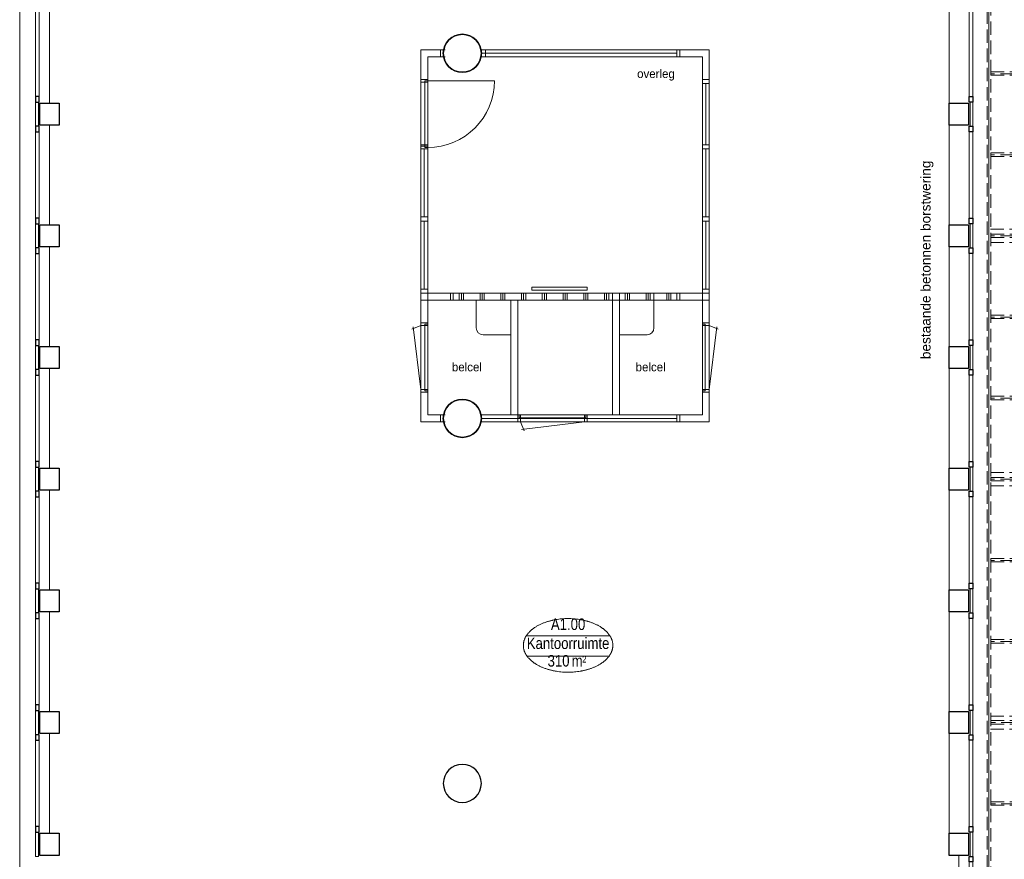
# Model space of a CAD drawing. Header units: millimetres. Extents: x 274611 to 749520, y 175257 to 298905.
# Tile 25 of 251: x 502771 to 517007, y 195235 to 207378. Entities that reach past the tile are written whole.
import ezdxf
from ezdxf.enums import TextEntityAlignment as Align

# ---------------------------------------------------------------- set-up
doc = ezdxf.new("R2010")
doc.units = ezdxf.units.MM
doc.header["$LTSCALE"] = 400
doc.header["$PDMODE"] = 1
doc.header["$PDSIZE"] = 15
doc.linetypes.add('STYLE_02', pattern=[0.694427, 0.486069, -0.208359])
doc.linetypes.add('STYLE_03', pattern=[1.25, 1.041641, -0.208359])
for name, color, linetype, lineweight in [('Binnenkozijnen', 140, 'Continuous', 15), ('Buitenkozijnen', 140, 'Continuous', 15), ('mat-beton (ihwg)', 5, 'Continuous', 25), ('mat-staal', 5, 'Continuous', 25), ('None', 7, 'Continuous', 9), ('Ruimtenummers', 5, 'Continuous', 25), ('Tekst', 140, 'Continuous', 15)]:
    doc.layers.add(name, color=color, linetype=linetype, lineweight=lineweight)
doc.layers.add('inlay', color=6, linetype='Continuous')
doc.layers.add('plat', color=5, linetype='Continuous')
doc.styles.add('Arial', font='arial.ttf', dxfattribs={"height": 211.666667})
doc.styles.add('Arial Narrow', font='ARIALN.TTF', dxfattribs={"height": 222.25})
doc.styles.add('s100', font='stylu.ttf', dxfattribs={"height": 100})

# ---------------------------------------------------------------- blocks, each defined once
blk = doc.blocks.new('*U827')
at = {"layer": 'None', "color": 43, "linetype": 'Continuous', "lineweight": 9}
for points, knots in [([(0, 0), (0, 5), (3.894, 10), (11.68, 20), (20, 0)], [0, 0, 0, 0.3093529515, 0.3093529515, 1, 1, 1]), ([(20, 0), (28.32, -20), (36.106, -10), (40, -5), (40, 0), (40, 5), (36.106, 10), (28.32, 20), (20, 0)], [0, 0, 0, 0.3453298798, 0.3453298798, 0.500007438, 0.500007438, 0.6546816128, 0.6546816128, 1, 1, 1]), ([(20, 0), (25.824, -14), (31.2742, -7), (34, -3.5), (34, 0), (34, 3.5), (31.2742, 7), (25.824, 14), (20, 0)], [0, 0, 0, 0.3453298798, 0.3453298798, 0.500007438, 0.500007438, 0.6546816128, 0.6546816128, 1, 1, 1])]:
    blk.add_open_spline(points, degree=2, knots=knots, dxfattribs=at)
blk = doc.blocks.new('*U828')
at = {"layer": 'None', "color": 43}
blk.add_blockref('*U827', (0, 0), dxfattribs=at)
blk = doc.blocks.new('*U829')
at = {"layer": 'None', "color": 43, "linetype": 'Continuous', "lineweight": 9}
for points, knots in [([(0, 0), (0, 5), (3.894, 10), (11.68, 20), (20, 0)], [0, 0, 0, 0.3093529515, 0.3093529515, 1, 1, 1]), ([(20, 0), (28.32, -20), (36.106, -10), (40, -5), (40, 0), (40, 5), (36.106, 10), (28.32, 20), (20, 0)], [0, 0, 0, 0.3453298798, 0.3453298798, 0.500007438, 0.500007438, 0.6546816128, 0.6546816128, 1, 1, 1]), ([(20, 0), (25.824, -14), (31.2742, -7), (34, -3.5), (34, 0), (34, 3.5), (31.2742, 7), (25.824, 14), (20, 0)], [0, 0, 0, 0.3453298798, 0.3453298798, 0.500007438, 0.500007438, 0.6546816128, 0.6546816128, 1, 1, 1])]:
    blk.add_open_spline(points, degree=2, knots=knots, dxfattribs=at)
blk = doc.blocks.new('*U830')
at = {"layer": 'None', "color": 43}
blk.add_blockref('*U829', (0, 0), dxfattribs=at)
blk = doc.blocks.new('*X205')
at = {"layer": 'None', "lineweight": 9}
blk.add_line((-68, -68), (68, 68), dxfattribs=at)
blk = doc.blocks.new('Kolom O 194')
at = {"layer": 'mat-staal', "lineweight": 25}
for radius in [96.8, 88.8]:
    blk.add_circle((0, 0), radius, dxfattribs=at)
at = {"layer": 'mat-staal'}
blk.add_blockref('*X205', (0, 0), dxfattribs=at)
blk = doc.blocks.new('*U831')
at = {"layer": 'None', "color": 8, "linetype": 'STYLE_02', "lineweight": 5}
for p, q in [((1057, -27345), (-2522, -27345)), ((-39, -27420), (-1459, -27420)), ((-39, -27460), (-1459, -27460)), ((1057, -27535), (-2522, -27535))]:
    blk.add_line(p, q, dxfattribs=at)
at = {"layer": 'None', "color": 43, "linetype": 'STYLE_02', "lineweight": 9}
for p, q in [((-2459, -27420), (-1459, -27420)), ((-2459, -27460), (-1459, -27460)), ((-59, -27420), (948, -27420)), ((-59, -27460), (948, -27460))]:
    blk.add_line(p, q, dxfattribs=at)
at = {"layer": 'None', "color": 7}
for p in [(-2522, -27440), (1044, -27440)]:
    blk.add_blockref('Kolom O 194', p, dxfattribs=at)
at = {"layer": 'None', "color": 43}
for name, p, rotation in [('*U828', (-1459, -27420), 270), ('*U830', (-59, -27460), 90)]:
    blk.add_blockref(name, p, dxfattribs=dict(at, rotation=rotation))
blk = doc.blocks.new('*U832')
at = {"layer": 'None', "color": 43, "lineweight": 9}
for q in [(4791, -11507), (4791, -11593)]:
    blk.add_line((4950, -11550), q, dxfattribs=at)
at = {"layer": 'None', "color": 43, "linetype": 'STYLE_02', "lineweight": 9}
blk.add_line((150, -11550), (4950, -11550), dxfattribs=at)
at = {"layer": 'None', "color": 43, "insert": (1630, -11317), "char_height": 141.1, "attachment_point": 1, "style": 'Arial'}
blk.add_mtext('afschot', dxfattribs=at)
blk = doc.blocks.new('*U833')
at = {"layer": 'None', "color": 43, "lineweight": 9}
for q in [(4752, -6539), (4752, -6624)]:
    blk.add_line((4911, -6582), q, dxfattribs=at)
at = {"layer": 'None', "color": 43, "linetype": 'STYLE_02', "lineweight": 9}
blk.add_line((1807, -6582), (4911, -6582), dxfattribs=at)
at = {"layer": 'None', "color": 43, "insert": (2187, -6349), "char_height": 141.1, "attachment_point": 1, "style": 'Arial'}
blk.add_mtext('afschot', dxfattribs=at)
blk = doc.blocks.new('*U834')
at = {"layer": 'None', "color": 43, "lineweight": 9}
for q in [(4791, -18607), (4791, -18693)]:
    blk.add_line((4950, -18650), q, dxfattribs=at)
at = {"layer": 'None', "color": 43, "linetype": 'STYLE_02', "lineweight": 9}
blk.add_line((150, -18650), (4950, -18650), dxfattribs=at)
at = {"layer": 'None', "color": 43, "insert": (1630, -18417), "char_height": 141.1, "attachment_point": 1, "style": 'Arial'}
blk.add_mtext('afschot', dxfattribs=at)
blk = doc.blocks.new('*U835')
at = {"layer": 'None', "color": 43, "lineweight": 9}
for q in [(556, -24327), (556, -24413)]:
    blk.add_line((715, -24370), q, dxfattribs=at)
at = {"layer": 'None', "color": 43, "linetype": 'STYLE_02', "lineweight": 9}
blk.add_line((-2503, -24370), (715, -24370), dxfattribs=at)
at = {"layer": 'None', "color": 43, "insert": (-1973, -24137), "char_height": 141.1, "attachment_point": 1, "style": 'Arial'}
blk.add_mtext('afschot', dxfattribs=at)
blk = doc.blocks.new('*U836')
at = {"layer": 'None', "color": 43, "linetype": 'STYLE_02', "lineweight": 9}
for p, q in [((-513, -5558), (-72, -6000)), ((-2669, -7370), (-2576, -7370)), ((-2576, -7370), (-2027, -7919))]:
    blk.add_line(p, q, dxfattribs=at)
blk.add_arc((136, -8168), 2178, 173.4354, 95.4977, dxfattribs=at)
blk = doc.blocks.new('*U837')
at = {"layer": 'None', "color": 140, "linetype": 'STYLE_03', "lineweight": 15}
for p, q in [((-2694, -27630), (6326, -5310)), ((6326, -21570), (-2669, -8170))]:
    blk.add_line(p, q, dxfattribs=at)
at = {"layer": 'None', "color": 140, "linetype": 'STYLE_02', "lineweight": 15}
for p, q in [((1036, -5558), (1036, -6185)), ((2796, -5558), (2796, -21322)), ((4556, -5558), (4556, -21322)), ((6276, -6098), (792, -6098)), ((2121, -7175), (6276, -7175)), ((6251, -7271), (2059, -7271)), ((2121, -7365), (6276, -7365)), ((-2024, -8445), (-2674, -8445)), ((6276, -8445), (2297, -8445)), ((-1485, -9618), (-2674, -9618)), ((6276, -9618), (1762, -9618)), ((-724, -10169), (-724, -27575)), ((1036, -10145), (1036, -21322)), ((-2674, -10695), (6276, -10695)), ((6276, -10791), (-2669, -10791)), ((-2674, -10885), (6276, -10885)), ((6276, -11965), (-2674, -11965)), ((6276, -13138), (-2674, -13138)), ((-2674, -14215), (6276, -14215)), ((6276, -14311), (-2674, -14311)), ((-2674, -14405), (6276, -14405)), ((6276, -15485), (-2674, -15485)), ((6276, -16658), (-2674, -16658)), ((-2674, -17735), (6276, -17735)), ((6276, -17831), (-2674, -17831)), ((-2674, -17925), (6276, -17925)), ((6276, -19005), (-2674, -19005)), ((6276, -20178), (-2674, -20178)), ((-2674, -21255), (6276, -21255)), ((1011, -21351), (-2674, -21351)), ((-2674, -21445), (6276, -21445)), ((1011, -22524), (-2674, -22524)), ((1011, -23697), (-2674, -23697)), ((-2674, -24775), (1011, -24775)), ((1011, -24870), (-2674, -24870)), ((-2674, -24965), (1011, -24965)), ((1011, -26043), (-2674, -26043)), ((1011, -27216), (-2674, -27216)), ((1241, -27590), (-2719, -27590)), ((1241, -27630), (-2719, -27630))]:
    blk.add_line(p, q, dxfattribs=at)
at = {"layer": 'None', "color": 43, "linetype": 'STYLE_02', "lineweight": 9}
for p, q in [((792, -6073), (6276, -6073)), ((792, -6123), (792, -6073)), ((6276, -6123), (6276, -6073)), ((792, -6123), (6276, -6123)), ((2113, -7246), (6276, -7246)), ((6276, -7296), (6276, -7246)), ((2136, -7296), (6276, -7296)), ((-2669, -8419), (-2669, -8469)), ((-2035, -8420), (-2669, -8419)), ((-2028, -8470), (-2669, -8469)), ((2307, -8469), (6276, -8469)), ((2314, -8419), (6276, -8419)), ((6276, -8469), (6276, -8419)), ((-2682, -9592), (-2682, -9642)), ((-1532, -9592), (-2682, -9592)), ((-1484, -9642), (-2682, -9642)), ((1740, -9643), (6276, -9642)), ((1788, -9593), (6276, -9592)), ((6276, -9642), (6276, -9592)), ((-2669, -10765), (6276, -10765)), ((-2669, -10815), (-2669, -10765)), ((-2669, -10815), (6276, -10815)), ((6276, -10815), (6276, -10765)), ((-2669, -11938), (6276, -11938)), ((-2669, -11988), (-2669, -11938)), ((6276, -11988), (6276, -11938)), ((-2669, -11988), (6276, -11988)), ((-2669, -13111), (6276, -13111)), ((-2669, -13161), (-2669, -13111)), ((-2669, -13161), (6276, -13161)), ((6276, -13161), (6276, -13111)), ((-2669, -14284), (6276, -14284)), ((-2669, -14334), (-2669, -14284)), ((-2669, -14334), (6276, -14334)), ((6276, -14334), (6276, -14284)), ((-2669, -15457), (6276, -15457)), ((-2669, -15507), (-2669, -15457)), ((-2669, -15507), (6276, -15507)), ((6276, -15507), (6276, -15457)), ((-2669, -16630), (6276, -16630)), ((-2669, -16680), (-2669, -16630)), ((6276, -16680), (6276, -16630)), ((-2669, -16680), (6276, -16680)), ((-2669, -17803), (6276, -17803)), ((-2669, -17853), (-2669, -17803)), ((-2669, -17853), (6276, -17853)), ((6276, -17853), (6276, -17803)), ((-2669, -18976), (6276, -18976)), ((-2669, -19026), (-2669, -18976)), ((-2669, -19026), (6276, -19026)), ((6276, -19026), (6276, -18976)), ((-2669, -20149), (6276, -20149)), ((-2669, -20199), (-2669, -20149)), ((-2669, -20199), (6276, -20199)), ((6276, -20199), (6276, -20149)), ((-2669, -21322), (1011, -21322)), ((-2669, -21372), (-2669, -21322)), ((1011, -21372), (1011, -21322)), ((1011, -21322), (6326, -21322)), ((1011, -21372), (1011, -21322)), ((6326, -21372), (6326, -21322)), ((-2669, -21372), (1011, -21372)), ((1011, -21372), (6326, -21372)), ((-2669, -22495), (1011, -22495)), ((-2669, -22545), (-2669, -22495)), ((-2669, -22545), (1011, -22545)), ((1011, -22545), (1011, -22495)), ((-2669, -23668), (1011, -23668)), ((-2669, -23718), (-2669, -23668)), ((-2669, -23718), (1011, -23718)), ((1011, -23718), (1011, -23668)), ((-2669, -24841), (1011, -24841)), ((-2669, -24891), (-2669, -24841)), ((-2669, -24891), (1011, -24891)), ((1011, -24891), (1011, -24841)), ((-2669, -26014), (1011, -26014)), ((-2669, -26064), (-2669, -26014)), ((1011, -26064), (1011, -26014)), ((-2669, -26064), (1011, -26064)), ((-2669, -27187), (1011, -27187)), ((-2669, -27237), (-2669, -27187)), ((1011, -27237), (1011, -27187)), ((-2669, -27237), (1011, -27237))]:
    blk.add_line(p, q, dxfattribs=at)
for points in [[(6326, -5508), (-634, -5508), (-584, -5558), (6326, -5558)], [(1011, -5558), (1061, -5558), (1061, -6073), (1011, -6073)], [(2771, -5558), (2821, -5558), (2821, -6073), (2771, -6073)], [(4531, -5558), (4581, -5558), (4581, -6073), (4531, -6073)], [(6276, -5558), (6326, -5558), (6326, -21322), (6276, -21322)], [(1011, -6123), (1061, -6123), (1061, -6185), (1011, -6185)], [(2771, -6123), (2821, -6123), (2821, -7246), (2771, -7246)], [(4531, -6123), (4581, -6123), (4581, -7246), (4531, -7246)], [(4531, -6123), (4581, -6123), (4581, -7246), (4531, -7246)], [(-2719, -7320), (-2669, -7320), (-2669, -27630), (-2719, -27630)], [(2771, -7296), (2821, -7296), (2821, -8419), (2771, -8419)], [(4531, -7296), (4581, -7296), (4581, -8419), (4531, -8419)], [(4531, -7296), (4581, -7296), (4581, -8419), (4531, -8419)], [(2771, -8469), (2821, -8469), (2821, -9592), (2771, -9592)], [(4531, -8469), (4581, -8469), (4581, -9592), (4531, -9592)], [(4531, -8469), (4581, -8469), (4581, -9592), (4531, -9592)], [(2771, -9642), (2821, -9642), (2821, -10765), (2771, -10765)], [(4531, -9642), (4581, -9642), (4581, -10765), (4531, -10765)], [(4531, -9642), (4581, -9642), (4581, -10765), (4531, -10765)], [(-749, -10169), (-699, -10169), (-699, -10765), (-749, -10765)], [(1011, -10145), (1061, -10145), (1061, -10765), (1011, -10765)], [(-749, -10815), (-699, -10815), (-699, -11938), (-749, -11938)], [(1011, -10815), (1061, -10815), (1061, -11938), (1011, -11938)], [(2771, -10815), (2821, -10815), (2821, -11938), (2771, -11938)], [(4531, -10815), (4581, -10815), (4581, -11938), (4531, -11938)], [(4531, -10815), (4581, -10815), (4581, -11938), (4531, -11938)], [(-749, -11988), (-699, -11988), (-699, -13111), (-749, -13111)], [(1011, -11988), (1061, -11988), (1061, -13111), (1011, -13111)], [(2771, -11988), (2821, -11988), (2821, -13111), (2771, -13111)], [(4531, -11988), (4581, -11988), (4581, -13111), (4531, -13111)], [(4531, -11988), (4581, -11988), (4581, -13111), (4531, -13111)], [(-749, -13161), (-699, -13161), (-699, -14284), (-749, -14284)], [(1011, -13161), (1061, -13161), (1061, -14284), (1011, -14284)], [(2771, -13161), (2821, -13161), (2821, -14284), (2771, -14284)], [(4531, -13161), (4581, -13161), (4581, -14284), (4531, -14284)], [(4531, -13161), (4581, -13161), (4581, -14284), (4531, -14284)], [(-749, -14334), (-699, -14334), (-699, -15457), (-749, -15457)], [(1011, -14334), (1061, -14334), (1061, -15457), (1011, -15457)], [(2771, -14334), (2821, -14334), (2821, -15457), (2771, -15457)], [(4531, -14334), (4581, -14334), (4581, -15457), (4531, -15457)], [(4531, -14334), (4581, -14334), (4581, -15457), (4531, -15457)], [(-749, -15507), (-699, -15507), (-699, -16630), (-749, -16630)], [(1011, -15507), (1061, -15507), (1061, -16630), (1011, -16630)], [(2771, -15507), (2821, -15507), (2821, -16630), (2771, -16630)], [(4531, -15507), (4581, -15507), (4581, -16630), (4531, -16630)], [(4531, -15507), (4581, -15507), (4581, -16630), (4531, -16630)], [(-749, -16680), (-699, -16680), (-699, -17803), (-749, -17803)], [(1011, -16680), (1061, -16680), (1061, -17803), (1011, -17803)], [(2771, -16680), (2821, -16680), (2821, -17803), (2771, -17803)], [(4531, -16680), (4581, -16680), (4581, -17803), (4531, -17803)], [(4531, -16680), (4581, -16680), (4581, -17803), (4531, -17803)], [(-749, -17853), (-699, -17853), (-699, -18976), (-749, -18976)], [(1011, -17853), (1061, -17853), (1061, -18976), (1011, -18976)], [(2771, -17853), (2821, -17853), (2821, -18976), (2771, -18976)], [(4531, -17853), (4581, -17853), (4581, -18976), (4531, -18976)], [(4531, -17853), (4581, -17853), (4581, -18976), (4531, -18976)], [(-749, -19026), (-699, -19026), (-699, -20149), (-749, -20149)], [(1011, -19026), (1061, -19026), (1061, -20149), (1011, -20149)], [(2771, -19026), (2821, -19026), (2821, -20149), (2771, -20149)], [(4531, -19026), (4581, -19026), (4581, -20149), (4531, -20149)], [(4531, -19026), (4581, -19026), (4581, -20149), (4531, -20149)], [(-749, -20199), (-699, -20199), (-699, -21322), (-749, -21322)], [(1011, -20199), (1061, -20199), (1061, -21322), (1011, -21322)], [(2771, -20199), (2821, -20199), (2821, -21322), (2771, -21322)], [(4531, -20199), (4581, -20199), (4581, -21322), (4531, -21322)], [(-749, -21372), (-699, -21372), (-699, -22495), (-749, -22495)], [(1011, -21372), (1061, -21372), (1061, -27590), (1011, -27590)], [(1241, -27580), (1061, -27580), (1061, -21372), (6326, -21372), (6326, -21570), (1241, -21570)], [(-749, -22545), (-699, -22545), (-699, -23668), (-749, -23668)], [(-749, -23718), (-699, -23718), (-699, -24841), (-749, -24841)], [(-749, -24891), (-699, -24891), (-699, -26014), (-749, -26014)], [(-749, -26064), (-699, -26064), (-699, -27187), (-749, -27187)], [(-749, -27237), (-699, -27237), (-699, -27575), (-749, -27575)], [(1011, -27580), (1241, -27580), (1241, -27630), (1011, -27630)]]:
    blk.add_lwpolyline(points, close=True, dxfattribs=at)
at = {"layer": 'None', "color": 7}
for name in ['*U836', '*U833', '*U832', '*U834', '*U835', '*U831']:
    blk.add_blockref(name, (0, 0), dxfattribs=at)
at = {"layer": 'Tekst', "color": 140, "insert": (-738, -26415), "char_height": 127, "attachment_point": 2, "style": 'Arial Narrow'}
blk.add_mtext('stabilisatieconstructie vlgs. opgave constructeur\\Pin lijn buiskolommen raadzaal\\P2x buiskolom, 1x bovenligende buis,\\Prvs Mcalloy-spankabels\\P', dxfattribs=at)
blk = doc.blocks.new('Kolom O 550')
at = {"layer": 'mat-beton (ihwg)', "lineweight": 25}
blk.add_circle((0, 0), 275, dxfattribs=at)
blk = doc.blocks.new('Gevelpui best 1410 (2D)')
at = {"layer": 'Buitenkozijnen', "lineweight": 15}
for p, q in [((-260, 0), (-260, -1410)), ((-260, 0), (-210, 0)), ((-210, 0), (-210, -1410)), ((-260, -1410), (-210, -1410))]:
    blk.add_line(p, q, dxfattribs=at)
at = {"layer": 'Buitenkozijnen', "color": 92, "lineweight": 25}
for points in [[(-260, 0), (-210, 0), (-210, -80), (-260, -80)], [(-260, -1330), (-210, -1330), (-210, -1410), (-260, -1410)]]:
    blk.add_lwpolyline(points, close=True, dxfattribs=at)
at = {"layer": 'None', "color": 43, "linetype": 'Continuous', "lineweight": 9}
blk.add_line((-410, 15), (-410, -1425), dxfattribs=at)
blk = doc.blocks.new('Gevelpui best 1410 beton (2D)')
at = {"layer": 'Buitenkozijnen', "lineweight": 15}
for p, q in [((-260, 0), (-260, -1410)), ((-260, 0), (-210, 0)), ((-210, 0), (-210, -1410)), ((-260, -1410), (-210, -1410))]:
    blk.add_line(p, q, dxfattribs=at)
at = {"layer": 'Buitenkozijnen', "color": 92, "lineweight": 25}
for points in [[(-260, 0), (-210, 0), (-210, -80), (-260, -80)], [(-260, -1330), (-210, -1330), (-210, -1410), (-260, -1410)]]:
    blk.add_lwpolyline(points, close=True, dxfattribs=at)
at = {"layer": 'None', "color": 43, "linetype": 'Continuous', "lineweight": 9}
blk.add_line((-550, 15), (-550, -1425), dxfattribs=at)
blk = doc.blocks.new('Kolom 280x320')
at = {"layer": 'mat-beton (ihwg)', "lineweight": 25}
blk.add_lwpolyline([(-300, 160), (-20, 160), (-20, -160), (-300, -160)], close=True, dxfattribs=at)
at = {"layer": 'None', "color": 92, "linetype": 'Continuous', "lineweight": 5}
blk.add_point((0, 0), dxfattribs=at)
blk = doc.blocks.new('Ruimtenummer UV 50')
at = {"layer": 'Ruimtenummers', "color": 8, "lineweight": 5}
for p, q in [((602, 157), (-602, 157)), ((595, -137), (-595, -137))]:
    blk.add_line(p, q, dxfattribs=at)
blk.add_open_spline([(-323, 354), (-173, 406), (173, 406), (323, 354), (473, 302), (560, 212), (647, 122), (647, 18), (647, -86), (560, -176), (473, -266), (323, -318), (173, -370), (-173, -370), (-323, -318), (-474, -266), (-560, -176), (-647, -86), (-647, 18), (-647, 122), (-560, 212), (-474, 302), (-323, 354)], degree=2, knots=[0, 0, 0, 0.09962, 0.19924, 0.19924, 0.283607, 0.283607, 0.349619, 0.349619, 0.415638, 0.415638, 0.5, 0.5, 0.59962, 0.69924, 0.69924, 0.783607, 0.783607, 0.849619, 0.849619, 0.915638, 0.915638, 1, 1, 1], dxfattribs=at)
at = {"layer": 'Ruimtenummers', "attachment_point": 2, "style": 'Arial Narrow'}
for s, insert, char_height in [(' 2', (220, -133), 96.8), (' m', (104, -122), 165.9)]:
    blk.add_mtext(s, dxfattribs=dict(at, insert=insert, char_height=char_height))
at = {"layer": 'Ruimtenummers', "style": 'Arial Narrow'}
for tag, p in [('Nummer', (0, 407)), ('Naam', (0, 132)), ('Oppervlak', (-138, -122))]:
    blk.add_attdef(tag, text='', height=166, dxfattribs=at).set_placement(p, align=Align.TOP_CENTER)

msp = doc.modelspace()

# ---------------------------------------------------------------- linework, layer by layer
at = {"layer": 'Binnenkozijnen', "color": 43, "linetype": 'Continuous', "lineweight": 9, "flags": 128}
msp.add_lwpolyline([(502791.28099, 212877.18879), (502771.28099, 212877.18879), (502771.28099, 184297.18879), (502791.28099, 184297.18879)], dxfattribs=at)
at = {"layer": 'Buitenkozijnen', "color": 43, "linetype": 'Continuous', "lineweight": 9, "flags": 128}
msp.add_lwpolyline([(516761.28099, 211117.18879), (516781.28099, 211117.18879), (516781.28099, 183802.18879), (516551.32162, 183802.18879)], dxfattribs=at)
at = {"layer": 'Buitenkozijnen', "lineweight": 15}
for points in [[(503001.24035, 206187.18879), (503041.28099, 206187.18879), (503041.28099, 205837.18879), (503001.24035, 205837.18879)], [(516511.28099, 206187.18879), (516551.32162, 206187.18879), (516551.32162, 205837.18879), (516511.28099, 205837.18879)], [(503001.24035, 204427.18879), (503041.28099, 204427.18879), (503041.28099, 204077.18879), (503001.24035, 204077.18879)], [(516511.28099, 204427.18879), (516551.32162, 204427.18879), (516551.32162, 204077.18879), (516511.28099, 204077.18879)], [(503001.24035, 202667.18879), (503041.28099, 202667.18879), (503041.28099, 202317.18879), (503001.24035, 202317.18879)], [(516511.28099, 202667.18879), (516551.32162, 202667.18879), (516551.32162, 202317.18879), (516511.28099, 202317.18879)], [(503001.24035, 200907.18879), (503041.28099, 200907.18879), (503041.28099, 200557.18879), (503001.24035, 200557.18879)], [(516511.28099, 200907.18879), (516551.32162, 200907.18879), (516551.32162, 200557.18879), (516511.28099, 200557.18879)], [(503001.24035, 199147.18879), (503041.28099, 199147.18879), (503041.28099, 198797.18879), (503001.24035, 198797.18879)], [(516511.28099, 199147.18879), (516551.32162, 199147.18879), (516551.32162, 198797.18879), (516511.28099, 198797.18879)], [(503001.24035, 197387.18879), (503041.28099, 197387.18879), (503041.28099, 197037.18879), (503001.24035, 197037.18879)], [(516511.28099, 197387.18879), (516551.32162, 197387.18879), (516551.32162, 197037.18879), (516511.28099, 197037.18879)], [(503001.24035, 195627.18879), (503041.28099, 195627.18879), (503041.28099, 195277.18879), (503001.24035, 195277.18879)], [(516511.28099, 195627.18879), (516551.32162, 195627.18879), (516551.32162, 195277.18879), (516511.28099, 195277.18879)]]:
    msp.add_lwpolyline(points, close=True, dxfattribs=at)
at = {"layer": 'inlay', "lineweight": 0}
msp.add_lwpolyline([(510977.04548, 203507.92628), (510177.04548, 203507.92628), (510177.04548, 203467.92628), (510977.04548, 203467.92628)], close=True, dxfattribs=at)
at = {"layer": 'plat', "lineweight": 0}
for p, q in [((508571.24566, 206942.18879), (508571.24566, 201562.18879)), ((508571.24566, 206942.18879), (508921.24566, 206942.18879)), ((509446.28099, 206942.18879), (509446.28099, 206842.18879)), ((512274.24566, 206942.18879), (509446.28099, 206942.18879)), ((512274.24566, 206892.18879), (509446.28099, 206892.18879)), ((509506.28099, 206942.18879), (509506.28099, 206842.18879)), ((512274.24566, 206942.18879), (512274.24566, 206842.18879)), ((512314.24566, 206942.18879), (512741.24566, 206942.18879)), ((512741.24566, 201562.18879), (512741.24566, 206942.18879)), ((508671.24566, 206842.18879), (508671.24566, 205182.18879)), ((508671.24566, 206842.18879), (508921.24566, 206842.18879)), ((512274.24566, 206842.18879), (509446.28099, 206842.18879)), ((512314.24566, 206842.18879), (512641.24566, 206842.18879)), ((512641.24566, 203422.18879), (512641.24566, 206842.18879)), ((509634.99686, 206495.18879), (508671.24566, 206495.18879)), ((512641.24566, 206515.18879), (512741.24566, 206515.18879)), ((512641.24566, 206455.18879), (512741.24566, 206455.18879)), ((512691.24566, 205569.18879), (512691.24566, 206455.18879)), ((508671.24566, 205569.18879), (508571.24566, 205569.18879)), ((512641.24566, 205569.18879), (512741.24566, 205569.18879)), ((508671.24566, 205509.18879), (508571.24566, 205509.18879)), ((508621.24566, 204525.68879), (508621.24566, 205509.18879)), ((512641.24566, 205509.18879), (512741.24566, 205509.18879)), ((512691.24566, 204525.68879), (512691.24566, 205509.18879)), ((508671.24566, 205182.18879), (508671.24566, 201662.18879)), ((508571.24566, 204525.68879), (508671.24566, 204525.68879)), ((508571.24566, 204465.68879), (508671.24566, 204465.68879)), ((508621.24566, 203482.18879), (508621.24566, 204465.68879)), ((512741.24566, 204525.68879), (512641.24566, 204525.68879)), ((512741.24566, 204465.68879), (512641.24566, 204465.68879)), ((512691.24566, 203482.18879), (512691.24566, 204465.68879)), ((508571.24566, 203482.18879), (508671.24566, 203482.18879)), ((508671.24566, 203482.18879), (508571.24566, 203482.18879)), ((512641.24566, 203482.18879), (512741.24566, 203482.18879)), ((508571.24566, 203422.18879), (508998.24566, 203422.18879)), ((508571.24566, 203322.18879), (508998.24566, 203322.18879)), ((509038.24566, 203422.18879), (509038.24566, 203322.18879)), ((512274.24566, 203422.18879), (509038.24566, 203422.18879)), ((512274.24566, 203322.18879), (509038.24566, 203322.18879)), ((509127.28099, 203322.18879), (509127.28099, 203422.18879)), ((509157.28099, 203322.18879), (509157.28099, 203422.18879)), ((509187.28099, 203322.18879), (509187.28099, 203422.18879)), ((509371.24566, 203322.18879), (509371.24566, 202922.18879)), ((509427.28099, 203322.18879), (509427.28099, 203422.18879)), ((509457.28099, 203322.18879), (509457.28099, 203422.18879)), ((509487.28099, 203322.18879), (509487.28099, 203422.18879)), ((509727.28099, 203322.18879), (509727.28099, 203422.18879)), ((509757.28099, 203322.18879), (509757.28099, 203422.18879)), ((509787.28099, 203322.18879), (509787.28099, 203422.18879)), ((509871.24566, 203322.18879), (509871.24566, 201662.18879)), ((509971.24566, 203322.18879), (509971.24566, 201662.18879)), ((510027.28099, 203322.18879), (510027.28099, 203422.18879)), ((510057.28099, 203322.18879), (510057.28099, 203422.18879)), ((510087.28099, 203322.18879), (510087.28099, 203422.18879)), ((510327.28099, 203322.18879), (510327.28099, 203422.18879)), ((510357.28099, 203322.18879), (510357.28099, 203422.18879)), ((510387.28099, 203322.18879), (510387.28099, 203422.18879)), ((510627.28099, 203322.18879), (510627.28099, 203422.18879)), ((510657.28099, 203322.18879), (510657.28099, 203422.18879)), ((510687.28099, 203322.18879), (510687.28099, 203422.18879)), ((510927.28099, 203322.18879), (510927.28099, 203422.18879)), ((510957.28099, 203322.18879), (510957.28099, 203422.18879)), ((510987.28099, 203322.18879), (510987.28099, 203422.18879)), ((511227.28099, 203322.18879), (511227.28099, 203422.18879)), ((511257.28099, 203322.18879), (511257.28099, 203422.18879)), ((511287.28099, 203322.18879), (511287.28099, 203422.18879)), ((511341.24566, 201662.18879), (511341.24566, 203422.18879)), ((511441.24566, 201662.18879), (511441.24566, 203422.18879)), ((511527.28099, 203322.18879), (511527.28099, 203422.18879)), ((511557.28099, 203322.18879), (511557.28099, 203422.18879)), ((511587.28099, 203322.18879), (511587.28099, 203422.18879)), ((511827.28099, 203322.18879), (511827.28099, 203422.18879)), ((511857.28099, 203322.18879), (511857.28099, 203422.18879)), ((511887.28099, 203322.18879), (511887.28099, 203422.18879)), ((511941.24566, 202922.18879), (511941.24566, 203422.18879)), ((512127.28099, 203322.18879), (512127.28099, 203422.18879)), ((512157.28099, 203322.18879), (512157.28099, 203422.18879)), ((512187.28099, 203322.18879), (512187.28099, 203422.18879)), ((512274.24566, 203422.18879), (512274.24566, 203322.18879)), ((512314.24566, 203422.18879), (512741.24566, 203422.18879)), ((512314.24566, 203322.18879), (512741.24566, 203322.18879)), ((512641.24566, 201662.18879), (512641.24566, 203422.18879)), ((508571.24566, 202955.18879), (508440.8461, 202900.51982)), ((508571.24566, 202029.18879), (508460.59209, 202937.45017)), ((512741.18358, 202955.18879), (512871.58314, 202900.51982)), ((512741.18358, 202029.18879), (512851.83715, 202937.45017)), ((509871.24566, 202822.18879), (509471.24566, 202822.18879)), ((511841.24566, 202822.18879), (511441.24566, 202822.18879)), ((508921.24566, 201662.18879), (508671.24566, 201662.18879)), ((509446.28099, 201662.18879), (512274.24566, 201662.18879)), ((509446.28099, 201562.18879), (509446.28099, 201662.18879)), ((509446.28099, 201612.18879), (512274.24566, 201612.18879)), ((512274.24566, 201562.18879), (512274.24566, 201662.18879)), ((512641.24566, 201662.18879), (512314.24566, 201662.18879)), ((508921.24566, 201562.18879), (508571.24566, 201562.18879)), ((509446.28099, 201562.18879), (512274.24566, 201562.18879)), ((510011.24566, 201562.18879), (510065.91463, 201431.78923)), ((510937.24566, 201562.18879), (510028.98428, 201451.53522)), ((512314.24566, 201562.18879), (512741.24566, 201562.18879))]:
    msp.add_line(p, q, dxfattribs=at)
for points in [[(508896.24566, 206942.18879), (508896.24566, 206842.18879), (508856.24566, 206842.18879), (508856.24566, 206942.18879)], [(512274.24566, 206942.18879), (512274.24566, 206842.18879), (512314.24566, 206842.18879), (512314.24566, 206942.18879)], [(508671.24566, 206515.18879), (508671.24566, 206475.18879), (508571.24566, 206475.18879), (508571.24566, 206515.18879)], [(508671.24566, 206495.18879), (508671.24566, 205529.18879), (508631.24566, 205529.18879), (508631.24566, 206495.18879)], [(508671.24566, 205549.18879), (508671.24566, 205509.18879), (508571.24566, 205509.18879), (508571.24566, 205549.18879)], [(509038.24566, 203422.18879), (509038.24566, 203322.18879), (508998.24566, 203322.18879), (508998.24566, 203422.18879)], [(512274.24566, 203422.18879), (512274.24566, 203322.18879), (512314.24566, 203322.18879), (512314.24566, 203422.18879)], [(508671.24566, 202995.18879), (508671.24566, 202955.18879), (508571.24566, 202955.18879), (508571.24566, 202995.18879)], [(508671.24566, 202975.18879), (508671.24566, 202009.18879), (508631.24566, 202009.18879), (508631.24566, 202975.18879)], [(512641.18358, 202995.18879), (512641.18358, 202955.18879), (512741.18358, 202955.18879), (512741.18358, 202995.18879)], [(512641.18358, 202975.18879), (512641.18358, 202009.18879), (512681.18358, 202009.18879), (512681.18358, 202975.18879)], [(508671.24566, 202029.18879), (508671.24566, 201989.18879), (508571.24566, 201989.18879), (508571.24566, 202029.18879)], [(512641.18358, 202029.18879), (512641.18358, 201989.18879), (512741.18358, 201989.18879), (512741.18358, 202029.18879)], [(508896.24566, 201562.18879), (508896.24566, 201662.18879), (508856.24566, 201662.18879), (508856.24566, 201562.18879)], [(510011.24566, 201662.18879), (509971.24566, 201662.18879), (509971.24566, 201562.18879), (510011.24566, 201562.18879)], [(510957.24566, 201662.18879), (509991.24566, 201662.18879), (509991.24566, 201622.18879), (510957.24566, 201622.18879)], [(510977.24566, 201662.18879), (510937.24566, 201662.18879), (510937.24566, 201562.18879), (510977.24566, 201562.18879)], [(512274.24566, 201562.18879), (512274.24566, 201662.18879), (512314.24566, 201662.18879), (512314.24566, 201562.18879)]]:
    msp.add_lwpolyline(points, close=True, dxfattribs=at)
at = {"layer": 'plat'}
for centre in [(509171.28099, 206892.18879), (509171.28099, 201612.18879)]:
    msp.add_circle(centre, 275, dxfattribs=at)
at = {"layer": 'plat', "lineweight": 0}
msp.add_circle((509171.28099, 201612.18879), 275, dxfattribs=at)
for centre, radius, start, end in [((508671.24566, 206495.18879), 966, 270, 0), ((509471.24566, 202922.18879), 100, 180, 270), ((511841.24566, 202922.18879), 100, 270, 0)]:
    msp.add_arc(centre, radius, start, end, dxfattribs=at)

# ---------------------------------------------------------------- block references
at = {"layer": 'Buitenkozijnen', "color": 7, "xscale": -1}
for p in [(502791.28099, 207597.18879), (502791.28099, 205837.18879), (502791.28099, 204077.18879), (502791.28099, 202317.18879), (502791.28099, 200557.18879), (502791.28099, 198797.18879), (502791.28099, 197037.18879)]:
    msp.add_blockref('Gevelpui best 1410 (2D)', p, dxfattribs=at)
at = {"layer": 'Buitenkozijnen', "color": 7}
for name, p in [('Gevelpui best 1410 beton (2D)', (516761.28099, 207597.18879)), ('Gevelpui best 1410 beton (2D)', (516761.28099, 205837.18879)), ('Gevelpui best 1410 beton (2D)', (516761.28099, 204077.18879)), ('Gevelpui best 1410 beton (2D)', (516761.28099, 202317.18879)), ('Gevelpui best 1410 beton (2D)', (516761.28099, 200557.18879)), ('Gevelpui best 1410 beton (2D)', (516761.28099, 198797.18879)), ('Gevelpui best 1410 beton (2D)', (516761.28099, 197037.18879)), ('Gevelpui best 1410 (2D)', (516761.28099, 195277.18879))]:
    msp.add_blockref(name, p, dxfattribs=at)
at = {"layer": 'mat-beton (ihwg)', "color": 7, "xscale": -1, "rotation": 270}
msp.add_blockref('Kolom O 550', (509171.28099, 196332.18879), dxfattribs=at)
at = {"layer": 'None', "color": 7}
for name, p in [('*U837', (519480.22162, 218562.18879)), ('Kolom 280x320', (503361.28099, 206012.18879)), ('Kolom 280x320', (503361.28099, 204252.18879)), ('Kolom 280x320', (503361.28099, 202492.18879)), ('Kolom 280x320', (503361.28099, 200732.18879)), ('Kolom 280x320', (503361.28099, 198972.18879)), ('Kolom 280x320', (503361.28099, 197212.18879)), ('Kolom 280x320', (503361.28099, 195452.18879))]:
    msp.add_blockref(name, p, dxfattribs=at)
at = {"layer": 'None', "color": 7, "rotation": 180}
for p in [(516191.28099, 206012.18879), (516191.28099, 204252.18879), (516191.28099, 202492.18879), (516191.28099, 200732.18879), (516191.28099, 198972.18879), (516191.28099, 197212.18879), (516191.28099, 195452.18879)]:
    msp.add_blockref('Kolom 280x320', p, dxfattribs=at)
at = {"layer": 'plat', "lineweight": 0, "xscale": -1, "rotation": 270}
for p in [(509171.28099, 206892.18879), (509171.28099, 201612.18879)]:
    msp.add_blockref('Kolom O 550', p, dxfattribs=at)
at = {"layer": 'Ruimtenummers'}
msp.add_blockref('Ruimtenummer UV 50', (510700.22162, 198310.63358), dxfattribs=at).add_auto_attribs({'Nummer': 'A1.00', 'Naam': 'Kantoorruimte', 'Oppervlak': '310'})

# ---------------------------------------------------------------- texts
at = {"layer": 'plat', "style": 's100'}
for s, p in [('overleg ', (511698.47541, 206534.81477)), ('belcel', (509020.20501, 202292.80033)), ('belcel', (511676.61281, 202292.80033))]:
    msp.add_text(s, height=124.21728, dxfattribs=at).set_placement(p)
at = {"layer": 'Tekst', "color": 43, "insert": (515799.47501, 202469.32069), "char_height": 141.1111111, "attachment_point": 1, "rotation": 90, "style": 'Arial'}
msp.add_mtext('bestaande betonnen borstwering', dxfattribs=at)

doc.saveas('drawing.dxf')
